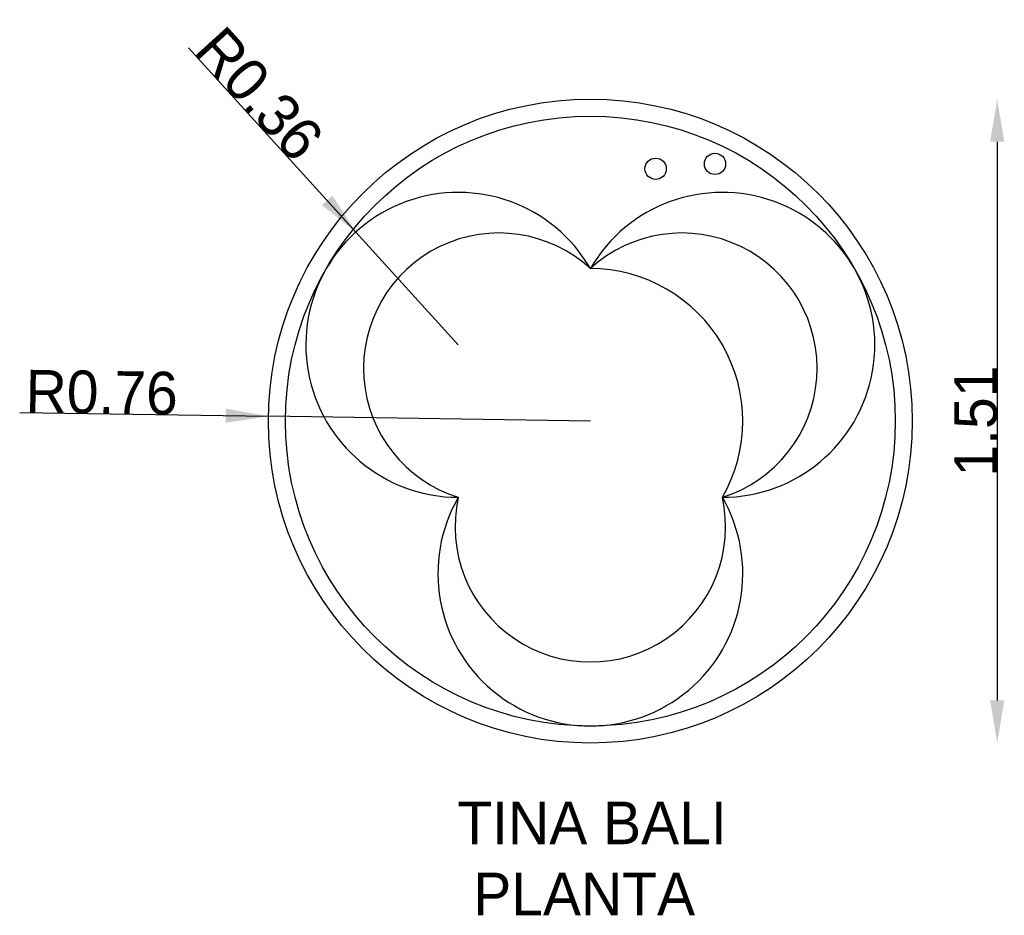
# Model space of a CAD drawing. Extents: x -2.58 to -0.28, y -0.2 to 1.9.
import ezdxf

# ---------------------------------------------------------------- set-up
doc = ezdxf.new("R2010")
doc.units = 0
doc.header["$MEASUREMENT"] = 0
doc.layers.get('0').update_dxf_attribs({"linetype": 'CONTINUOUS'})
doc.layers.get('DEFPOINTS').update_dxf_attribs({"linetype": 'CONTINUOUS'})
doc.dimstyles.get("Standard").update_dxf_attribs({"dimtxt": 0.18, "dimasz": 0.18, "dimexe": 0.18, "dimexo": 0.0625, "dimgap": 0.09, "dimtad": 0, "dimtih": 1, "dimtoh": 1, "dimdec": 4, "dimzin": 0, "dimdsep": 46, "dimtxsty": 'Standard', "dimcen": 0.09, "dimadec": 0, "dimazin": 0, "dimtfac": 1, "dimtdec": 4, "dimtofl": 0, "dimtmove": 0, "dimatfit": 3, "dimfxl": 0, "dimtolj": 1, "dimtzin": 0, "dimarcsym": 0})

# ---------------------------------------------------------------- blocks, each defined once
blk = doc.blocks.new('*D2')
at = {"color": 0, "linetype": 'ByBlock'}
for p in [(-2.1888, 1.8299), (-1.5562, 1.1335)]:
    blk.add_line(p, (-1.7966, 1.3981), dxfattribs=at)
blk.add_solid([(-1.8515, 1.4834), (-1.8761, 1.4609), (-1.7966, 1.3981)], dxfattribs=at)
at = {"layer": 'DEFPOINTS', "color": 0, "linetype": 'ByBlock'}
for p in [(-1.7966, 1.3981), (-1.5562, 1.1335)]:
    blk.add_point(p, dxfattribs=at)
at = {"color": 0, "linetype": 'ByBlock', "insert": (-2.0229, 1.7217), "char_height": 0.1, "attachment_point": 5, "rotation": 312.2485}
blk.add_mtext('\\A1;R0.36', dxfattribs=at)
blk = doc.blocks.new('*D1')
at = {"color": 0, "linetype": 'ByBlock'}
for p in [(-2.5848, 0.9746), (-1.2466, 0.9547)]:
    blk.add_line(p, (-2.0015, 0.966), dxfattribs=at)
blk.add_solid([(-2.1013, 0.9841), (-2.1018, 0.9508), (-2.0015, 0.966)], dxfattribs=at)
at = {"layer": 'DEFPOINTS', "color": 0, "linetype": 'ByBlock'}
for p in [(-2.0015, 0.966), (-1.2466, 0.9547)]:
    blk.add_point(p, dxfattribs=at)
at = {"color": 0, "linetype": 'ByBlock', "insert": (-2.3924, 1.0218), "char_height": 0.1, "attachment_point": 5, "rotation": 359.1487}
blk.add_mtext('\\A1;R0.76', dxfattribs=at)
blk = doc.blocks.new('*D0')
at = {"color": 0, "linetype": 'ByBlock'}
blk.add_line((-0.2925, 1.6097), (-0.2925, 0.2997), dxfattribs=at)
for points in [[(-0.3092, 1.6097), (-0.2759, 1.6097), (-0.2925, 1.7097)], [(-0.3092, 0.2997), (-0.2759, 0.2997), (-0.2925, 0.1997)]]:
    blk.add_solid(points, dxfattribs=at)
at = {"layer": 'DEFPOINTS', "color": 0, "linetype": 'ByBlock'}
for p in [(-1.2466, 1.7097), (-1.2466, 0.1997), (-0.2925, 0.1997)]:
    blk.add_point(p, dxfattribs=at)
at = {"color": 0, "linetype": 'ByBlock', "insert": (-0.3425, 0.9547), "char_height": 0.1, "attachment_point": 5, "rotation": 90}
blk.add_mtext('\\A1;1.51', dxfattribs=at)

msp = doc.modelspace()

# ---------------------------------------------------------------- linework, layer by layer
for centre, radius in [((-1.2466, 0.9547), 0.755), ((-1.2466, 0.9547), 0.715), ((-1.0935, 1.5463), 0.025), ((-0.9543, 1.5579), 0.025)]:
    msp.add_circle(centre, radius)
for centre, radius, start, end in [((-1.5562, 1.1335), 0.3575, 30, 270), ((-0.937, 1.1335), 0.3575, 270, 150), ((-1.4612, 1.0786), 0.3172, 47.4288, 252.5712), ((-1.032, 1.0786), 0.3172, 287.4288, 132.5712), ((-1.2466, 0.9547), 0.3575, 330, 90), ((-1.2466, 0.5972), 0.3575, 150, 30), ((-1.2466, 0.707), 0.3172, 167.4288, 12.5712)]:
    msp.add_arc(centre, radius, start, end)

# ---------------------------------------------------------------- texts
at = {"color": 5}
for s, p in [('TINA BALI', (-1.5584, -0.0375)), (' PLANTA', (-1.5584, -0.2042))]:
    msp.add_text(s, height=0.1, dxfattribs=at).set_placement(p)

# ---------------------------------------------------------------- dimensions: what is measured, and where the dimension line sits
at = {"color": 1}
for center, mpoint, picture, middle in [((-1.5562, 1.1335), (-1.7966, 1.3981), '*D2', (-2.0229, 1.7217)), ((-1.2466, 0.95475), (-2.00152, 0.96596), '*D1', (-2.3924, 1.02178))]:
    dim = msp.add_radius_dim(center=center, mpoint=mpoint, dimstyle='Standard', override={"dimtxt": 0.1, "dimasz": 0.1, "dimexe": 1.25, "dimexo": 0.625, "dimgap": 0, "dimtad": 1, "dimtih": 0, "dimtoh": 0, "dimdec": 2, "dimzin": 8, "dimcen": 2.5, "dimse1": 1, "dimse2": 1, "dimtdec": 2, "dimtix": 1, "dimtofl": 1}, dxfattribs=at)
    dim.commit()
    dim.dimension.update_dxf_attribs({"geometry": picture, "text_midpoint": middle})
dim = msp.add_linear_dim(base=(-0.2925, 0.1997), p1=(-1.2466, 1.7097), p2=(-1.2466, 0.1997), angle=90, dimstyle='Standard', override={"dimtxt": 0.1, "dimasz": 0.1, "dimexe": 1.25, "dimexo": 0.625, "dimgap": 0, "dimtad": 1, "dimtih": 0, "dimtoh": 0, "dimdec": 2, "dimzin": 8, "dimcen": 2.5, "dimse1": 1, "dimse2": 1, "dimtdec": 2, "dimtix": 1, "dimtofl": 1}, dxfattribs=at)
dim.commit()
dim.dimension.update_dxf_attribs({"geometry": '*D0', "text_midpoint": (-0.3425, 0.9547)})

doc.saveas('drawing.dxf')
